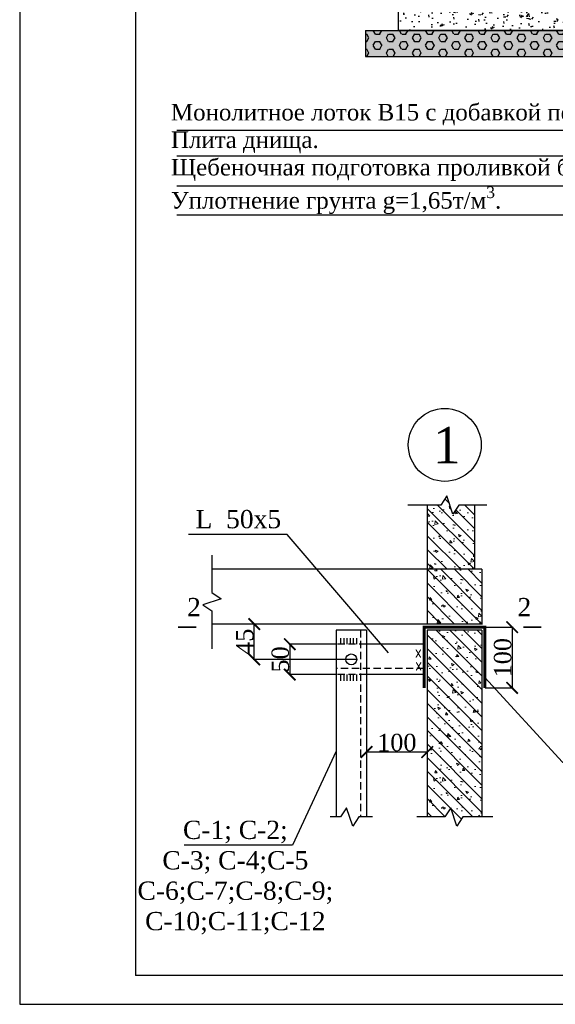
# Model space of a CAD drawing. Extents: x 0 to 362422, y 0 to 4201735.
# Tile 3 of 256: x 359908 to 360000, y 4196390 to 4196560. Entities that reach past the tile are written whole.
import ezdxf
from ezdxf.enums import TextEntityAlignment as Align

# ---------------------------------------------------------------- set-up
doc = ezdxf.new("R2010")
doc.units = 0
doc.header["$LTSCALE"] = 0.5
doc.header["$MEASUREMENT"] = 0
doc.header["$PDMODE"] = 32
doc.header["$PDSIZE"] = 0.3
doc.linetypes.add('DASHED', pattern=[0.75, 0.5, -0.25])
for name, color, linetype in [('!0_дом под кк', 1, 'KANALIS_K_1'), ('!Тимур', 7, 'Continuous'), ('BUILDING', 2, 'Continuous'), ('KOLOD', 250, 'Continuous')]:
    doc.layers.add(name, color=color, linetype=linetype)
doc.layers.add('Hatch', color=7, linetype='Continuous', lineweight=13)
doc.layers.add('Размеры', color=251, linetype='Continuous', lineweight=25)
doc.styles.add('ROMANS', font='romans.shx', dxfattribs={"width": 0.8})
doc.styles.add('Times New Roman', font='times.ttf')
doc.styles.add('TIMESNEWROMAN', font='times.ttf')
doc.linetypes.add('KANALIS_K_1', pattern='A,1,[">",Standard,S=1.8,R=0,X=-0.9,Y=-0.9],3,-1,["К",Standard,S=1.8,R=0,X=-0.9,Y=-0.9],-1,10', length=16)
doc.dimstyles.new('Javlonbek', dxfattribs={"dimtxt": 1.5, "dimasz": 1, "dimexe": 0.18, "dimexo": 0.0625, "dimgap": 0.9, "dimtad": 1, "dimdec": 0, "dimzin": 0, "dimdsep": 46, "dimtxsty": 'Standard', "dimblk": 'ARCHTICK', "dimcen": 0.09, "dimclrd": 5, "dimclre": 5, "dimclrt": 1, "dimadec": 0, "dimazin": 0, "dimtfac": 1, "dimtdec": 0, "dimtofl": 0, "dimtmove": 0, "dimatfit": 3, "dimldrblk": 'ARCHTICK', "dimfxl": 1, "dimtolj": 1, "dimtzin": 0, "dimarcsym": 0})

# ---------------------------------------------------------------- blocks, each defined once
blk = doc.blocks.new('врипва')
at = {"layer": '!Тимур'}
h = blk.add_hatch(dxfattribs=at)
h.set_pattern_fill('AR-CONC', color=0, scale=0.025, style=0)
h.set_pattern_definition([(50, (198654.4114, 4434925.0368), (4.55461672, -0.39847714), [0.47625, -5.23875]), (355, (198654.4114, 4434925.0368), (-0.88107065, 4.77641607), [0.381, -4.191]), (100.451, (198654.791, 4434925.0036), (3.67356254, 4.3779172), [0.40475, -4.45225]), (46.1842, (198654.4114, 4434926.307), (6.77697602, -1.0510582), [0.714375, -7.858125]), (96.6356, (198654.976, 4434926.219), (5.93510586, 6.1856389), [0.607125, -6.678375]), (351.184, (198654.4114, 4434926.307), (5.93511515, 6.18562795), [0.5715, -6.2865]), (21, (198655.0464, 4434925.9893), (3.790372, -2.55663796), [0.47625, -5.23875]), (326, (198655.0464, 4434925.9893), (1.5450507, 4.60469915), [0.381, -4.191]), (71.4514, (198655.3622, 4434925.776), (5.33541227, 2.04807144), [0.40475, -4.45225]), (37.5, (198654.4114, 4434925.0368), (0.07721508, 2.113875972), [0, -4.1402, 0, -4.2545, 0, -4.206875]), (7.5, (198654.4114, 4434925.0368), (1.670491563, 2.50451437), [0, -2.4257, 0, -4.04495, 0, -1.603375]), (327.5, (198652.9953, 4434925.0368), (3.38976488, -0.1432186), [0, -1.5875, 0, -4.953, 0, -6.57225]), (317.5, (198652.3603, 4434925.0368), (3.70322953, 0.63566228), [0, -2.06375, 0, -3.2893, 0, -4.66725])])
h.paths.add_polyline_path([(291103.619, 4420263.132), (291061.692, 4420263.132), (291061.693, 4420257.139), (291103.619, 4420257.139)])
h.paths.add_polyline_path([(291061.692, 4420263.132), (291031.244, 4420263.132), (291031.244, 4420257.139), (291061.693, 4420257.139)])
h = blk.add_hatch(dxfattribs=at)
h.set_pattern_fill('HEX', color=0, scale=0.25, style=0)
h.set_pattern_definition([(0, (198654.4114, 4434925.0368), (0, 1.374815), [0.79375, -1.5875]), (120, (198654.4114, 4434925.0368), (-1.190624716, -0.6874075), [0.79375, -1.5875]), (60, (198655.2051, 4434925.0368), (-1.190624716, 0.6874075), [0.79375, -1.5875])])
h.paths.add_polyline_path([(291061.693, 4420252.409), (291109.619, 4420252.409), (291109.619, 4420257.139), (291061.693, 4420257.139)])
h.paths.add_polyline_path([(291025.244, 4420252.409), (291061.693, 4420252.409), (291061.693, 4420257.139), (291025.244, 4420257.139)])
h = blk.add_hatch(dxfattribs=at)
h.set_pattern_fill('AR-SAND', color=0, scale=0.025, style=0)
h.set_pattern_definition([(37.5, (198654.4114, 4434925.0368), (-0.040000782, 1.223533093), [0, -0.9652, 0, -1.0795, 0, -1.031875]), (7.5, (198654.4114, 4434925.0368), (1.123808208, 1.792062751), [0, -0.5207, 0, -0.86995, 0, -0.333375]), (327.5, (198653.6303, 4434925.0368), (1.977480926, 0.003592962), [0, -0.3175, 0, -1.143, 0, -1.49225]), (317.5, (198653.6303, 4434925.0368), (1.90889113, 0.557323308), [0, -0.15875, 0, -0.7493, 0, -0.85725])])
h.paths.add_polyline_path([(291061.693, 4420252.409), (291061.693, 4420257.139), (291025.244, 4420257.139), (291025.244, 4420252.409)])
h.paths.add_polyline_path([(291109.619, 4420252.409), (291109.619, 4420257.139), (291061.693, 4420257.139), (291061.693, 4420252.409)])
at = {"layer": '!0_дом под кк', "color": 0, "linetype": 'ByBlock', "ltscale": 10}
for p, q in [((291088.05, 4420238.915), (290990.916, 4420238.915)), ((291088.05, 4420234.279), (290990.916, 4420234.279)), ((291088.05, 4420228.811), (290990.916, 4420228.811)), ((291088.05, 4420223.58), (290990.916, 4420223.58))]:
    blk.add_line(p, q, dxfattribs=at)
at = {"layer": 'KOLOD', "color": 0, "lineweight": 30}
for p, q in [((291025.244, 4420257.139, -769.225), (291025.244, 4420252.409, -769.225)), ((291025.244, 4420257.139, -769.225), (291109.619, 4420257.139, -769.225)), ((291025.244, 4420252.409, -769.225), (291109.619, 4420252.409, -769.225))]:
    blk.add_line(p, q, dxfattribs=at)
at = {"layer": 'KOLOD', "color": 0, "lineweight": 30, "elevation": -769.225}
blk.add_lwpolyline([(291031.244, 4420263.132), (291103.619, 4420263.132), (291103.619, 4420257.139), (291031.244, 4420257.139)], close=True, dxfattribs=at)
at = {"layer": 'BUILDING', "color": 6, "insert": (291038.961, 4420223.751), "char_height": 3, "width": 98.23945, "attachment_point": 8, "style": 'Times New Roman'}
blk.add_mtext('\\A1;\\pxql;{\\C0;Монолитное лоток B15 с добавкой пенетрона.\\PПлита днища.\\PЩебеночная подготовка проливкой битумом t=100.\\PУплотнение грунта g=1,65т/м\\H0.7x;\\S3^ ;\\H1.42857x;.}', dxfattribs=at)
blk = doc.blocks.new('_ArchTick')
at = {"color": 0, "linetype": 'ByBlock', "const_width": 0.15}
blk.add_lwpolyline([(-0.5, -0.5), (0.5, 0.5)], dxfattribs=at)
blk = doc.blocks.new('*D656')
at = {"layer": 'Defpoints', "color": 0, "lineweight": 50, "transparency": 16777216}
for p in [(359988.17, 4196455.27), (359988.17, 4196444.77), (359992.88, 4196444.77)]:
    blk.add_point(p, dxfattribs=at)
at = {"layer": 'Размеры', "color": 5, "lineweight": -2, "transparency": 16777216}
for p, q in [((359988.24, 4196455.27), (359993.06, 4196455.27)), ((359992.88, 4196455.27), (359992.88, 4196444.77)), ((359988.24, 4196444.77), (359993.06, 4196444.77))]:
    blk.add_line(p, q, dxfattribs=at)
at = {"layer": 'Размеры', "color": 5, "lineweight": -2, "transparency": 16777216, "xscale": 2, "yscale": 2, "zscale": 2}
for p, rotation in [((359992.88, 4196455.27), 90), ((359992.88, 4196444.77), 270)]:
    blk.add_blockref('_ArchTick', p, dxfattribs=dict(at, rotation=rotation))
at = {"layer": 'Размеры', "color": 1, "transparency": 16777216, "insert": (359991.26, 4196449.99), "char_height": 3, "attachment_point": 5, "rotation": 90, "style": 'TIMESNEWROMAN'}
blk.add_mtext('\\A1;100', dxfattribs=at)
blk = doc.blocks.new('*D644')
at = {"layer": 'Defpoints', "color": 0, "lineweight": 50, "transparency": 16777216}
for p in [(359962.45, 4196452.32), (359954.44, 4196447.07), (359962.45, 4196447.07)]:
    blk.add_point(p, dxfattribs=at)
at = {"layer": 'Размеры', "color": 5, "lineweight": -2, "transparency": 16777216}
for p, q in [((359962.39, 4196452.32), (359954.26, 4196452.32)), ((359954.44, 4196452.32), (359954.44, 4196447.07)), ((359962.39, 4196447.07), (359954.26, 4196447.07))]:
    blk.add_line(p, q, dxfattribs=at)
at = {"layer": 'Размеры', "color": 5, "lineweight": -2, "transparency": 16777216, "xscale": 2, "yscale": 2, "zscale": 2}
for p, rotation in [((359954.44, 4196452.32), 90), ((359954.44, 4196447.07), 270)]:
    blk.add_blockref('_ArchTick', p, dxfattribs=dict(at, rotation=rotation))
at = {"layer": 'Размеры', "color": 1, "transparency": 16777216, "insert": (359952.82, 4196449.69), "char_height": 3, "attachment_point": 5, "rotation": 90, "style": 'TIMESNEWROMAN'}
blk.add_mtext('\\A1;50', dxfattribs=at)
blk = doc.blocks.new('*D657')
at = {"layer": 'Defpoints', "color": 0, "lineweight": 50, "transparency": 16777216}
for p in [(359948.3, 4196455.8), (359950.81, 4196455.8), (359966.02, 4196449.69)]:
    blk.add_point(p, dxfattribs=at)
at = {"layer": 'Размеры', "color": 5, "lineweight": -2, "transparency": 16777216}
for p, q in [((359950.75, 4196455.8), (359948.12, 4196455.8)), ((359948.3, 4196449.69), (359948.3, 4196455.8)), ((359965.96, 4196449.69), (359948.12, 4196449.69))]:
    blk.add_line(p, q, dxfattribs=at)
at = {"layer": 'Размеры', "color": 5, "lineweight": -2, "transparency": 16777216, "xscale": 2, "yscale": 2, "zscale": 2}
for p, rotation in [((359948.3, 4196455.8), 90), ((359948.3, 4196449.69), 270)]:
    blk.add_blockref('_ArchTick', p, dxfattribs=dict(at, rotation=rotation))
at = {"layer": 'Размеры', "color": 1, "transparency": 16777216, "insert": (359946.67, 4196452.74), "char_height": 3, "attachment_point": 5, "rotation": 90, "style": 'TIMESNEWROMAN'}
blk.add_mtext('\\A1;45', dxfattribs=at)
blk = doc.blocks.new('*D658')
at = {"layer": 'Defpoints', "color": 0, "lineweight": 50, "transparency": 16777216}
for p in [(359967.7, 4196437.03), (359978.2, 4196437.03), (359967.7, 4196433.7)]:
    blk.add_point(p, dxfattribs=at)
at = {"layer": 'Размеры', "color": 5, "lineweight": -2, "transparency": 16777216}
for p, q in [((359967.7, 4196436.97), (359967.7, 4196433.52)), ((359978.2, 4196436.97), (359978.2, 4196433.52)), ((359978.2, 4196433.7), (359967.7, 4196433.7))]:
    blk.add_line(p, q, dxfattribs=at)
at = {"layer": 'Размеры', "color": 5, "lineweight": -2, "transparency": 16777216, "xscale": 2, "yscale": 2, "zscale": 2, "rotation": 180}
blk.add_blockref('_ArchTick', (359967.7, 4196433.7), dxfattribs=at)
at = {"layer": 'Размеры', "color": 5, "lineweight": -2, "transparency": 16777216, "xscale": 2, "yscale": 2, "zscale": 2}
blk.add_blockref('_ArchTick', (359978.2, 4196433.7), dxfattribs=at)
at = {"layer": 'Размеры', "color": 1, "transparency": 16777216, "insert": (359972.95, 4196435.32), "char_height": 3, "attachment_point": 5, "style": 'TIMESNEWROMAN'}
blk.add_mtext('\\A1;100', dxfattribs=at)

msp = doc.modelspace()

# ---------------------------------------------------------------- hatches: boundary and pattern name
at = {"layer": 'Hatch'}
h = msp.add_hatch(dxfattribs=at)
h.set_pattern_fill('ANSI31', color=252, scale=0.525, style=0)
h.set_pattern_definition([(135, (359986.3475, 4196465.2465), (1.17866, 1.17866), [])])
h.paths.add_polyline_path([(359978.198, 4196476.338), (359980.531, 4196476.338), (359981.581, 4196477.913), (359982.631, 4196474.763), (359983.681, 4196476.338), (359986.347, 4196476.338), (359986.347, 4196465.247), (359978.198, 4196465.247)])
h = msp.add_hatch(dxfattribs=at)
h.set_pattern_fill('AR-CONC', color=252, scale=0.02625, style=0)
h.set_pattern_definition([(130, (359986.3475, 4196465.2465), (-4.7823, -0.4184), [0.5001, -5.5007]), (185, (359986.3475, 4196465.2465), (0.9251, 5.0152), [0.4, -4.4005]), (79.55, (359985.949, 4196465.2116), (-3.8572, 4.5968), [0.425, -4.6749]), (133.816, (359986.3475, 4196466.58), (-7.1158, -1.1036), [0.75, -8.251]), (83.364, (359985.7545, 4196466.488), (-6.232, 6.495), [0.6375, -7.0123]), (188.816, (359986.3475, 4196466.58), (-6.232, 6.495), [0.6, -6.6008]), (159, (359985.6807, 4196466.2466), (-3.9799, -2.6845), [0.5001, -5.5007]), (214, (359985.6807, 4196466.2466), (-1.6223, 4.835), [0.4, -4.4005]), (108.55, (359985.349, 4196466.023), (-5.6022, 2.1505), [0.425, -4.6749]), (142.5, (359986.3475, 4196465.2465), (-0.08108, 2.21957), [0, -4.3472, 0, -4.46723, 0, -4.41722]), (172.5, (359986.3475, 4196465.2465), (-1.754, 2.62974), [0, -2.54698, 0, -4.2472, 0, -1.68354]), (212.5, (359987.8343, 4196465.2465), (-3.55925, -0.15038), [0, -1.66687, 0, -5.20065, 0, -6.90086]), (222.5, (359988.501, 4196465.2465), (-3.8884, 0.66745), [0, -2.16694, 0, -3.45376, 0, -4.9006])])
h.paths.add_polyline_path([(359978.198, 4196476.338), (359980.531, 4196476.338), (359981.581, 4196477.913), (359982.631, 4196474.763), (359983.681, 4196476.338), (359986.347, 4196476.338), (359986.347, 4196465.247), (359978.198, 4196465.247)])
h = msp.add_hatch(dxfattribs=at)
h.set_pattern_fill('AR-CONC', color=252, scale=0.02625, style=0)
h.set_pattern_definition([(130, (359987.6476, 4196455.7965), (-4.7823, -0.4184), [0.5001, -5.5007]), (185, (359987.6476, 4196455.7965), (0.9251, 5.0152), [0.4, -4.4005]), (79.55, (359987.249, 4196455.7616), (-3.8572, 4.5968), [0.425, -4.6749]), (133.816, (359987.6476, 4196457.13), (-7.1158, -1.1036), [0.75, -8.251]), (83.364, (359987.0546, 4196457.038), (-6.232, 6.495), [0.6375, -7.0123]), (188.816, (359987.6476, 4196457.13), (-6.232, 6.495), [0.6, -6.6008]), (159, (359986.981, 4196456.7966), (-3.9799, -2.6845), [0.5, -5.5007]), (214, (359986.981, 4196456.7966), (-1.6223, 4.835), [0.4, -4.4005]), (108.55, (359986.649, 4196456.573), (-5.6022, 2.1505), [0.425, -4.6749]), (142.5, (359987.6476, 4196455.7965), (-0.08108, 2.21957), [0, -4.3472, 0, -4.46723, 0, -4.41722]), (172.5, (359987.6476, 4196455.7965), (-1.754, 2.62974), [0, -2.547, 0, -4.2472, 0, -1.68354]), (212.5, (359989.1345, 4196455.7965), (-3.55925, -0.15038), [0, -1.66687, 0, -5.20065, 0, -6.90086]), (222.5, (359989.8012, 4196455.7965), (-3.8884, 0.66745), [0, -2.16694, 0, -3.45376, 0, -4.9006])])
h.paths.add_polyline_path([(359978.198, 4196465.247), (359987.648, 4196465.247), (359987.648, 4196455.797), (359978.198, 4196455.797)])
h = msp.add_hatch(dxfattribs=at)
h.set_pattern_fill('ANSI31', color=252, scale=0.525, style=0)
h.set_pattern_definition([(135, (359987.6476, 4196455.7965), (1.17866, 1.17866), [])])
h.paths.add_polyline_path([(359978.198, 4196465.247), (359987.648, 4196465.247), (359987.648, 4196455.797), (359978.198, 4196455.797)])
h = msp.add_hatch(dxfattribs=at)
h.set_pattern_fill('AR-CONC', color=252, scale=0.02625, style=0)
h.set_pattern_definition([(130, (359987.6476, 4196420.9227), (-4.78235, -0.4184), [0.50006, -5.5007]), (185, (359987.6476, 4196420.9227), (0.9251, 5.01524), [0.40005, -4.40055]), (79.549, (359987.249, 4196420.888), (-3.85724, 4.5968), [0.425, -4.67486]), (133.816, (359987.6476, 4196422.256), (-7.1158, -1.1036), [0.7501, -8.251]), (83.364, (359987.0546, 4196422.164), (-6.2319, 6.4949), [0.6375, -7.0123]), (188.816, (359987.6476, 4196422.256), (-6.2319, 6.4949), [0.6001, -6.6008]), (159, (359986.981, 4196421.9228), (-3.9799, -2.68447), [0.50006, -5.5007]), (214, (359986.981, 4196421.923), (-1.6223, 4.8349), [0.40005, -4.40055]), (108.549, (359986.649, 4196421.699), (-5.6022, 2.1505), [0.425, -4.67486]), (142.5, (359987.6476, 4196420.9227), (-0.08108, 2.21957), [0, -4.34721, 0, -4.46723, 0, -4.41722]), (172.5, (359987.6476, 4196420.9227), (-1.75402, 2.62974), [0, -2.54698, 0, -4.2472, 0, -1.68354]), (212.5, (359989.1345, 4196420.9227), (-3.55925, -0.15038), [0, -1.66687, 0, -5.20065, 0, -6.90086]), (222.5, (359989.8012, 4196420.9227), (-3.8884, 0.66745), [0, -2.16694, 0, -3.45376, 0, -4.90061])])
h.paths.add_polyline_path([(359978.198, 4196454.747), (359987.648, 4196454.747), (359987.648, 4196422.498), (359984.367, 4196422.498), (359983.317, 4196420.923), (359982.267, 4196424.073), (359981.217, 4196422.498), (359978.198, 4196422.498)])
h = msp.add_hatch(dxfattribs=at)
h.set_pattern_fill('ANSI31', color=252, scale=0.525, style=0)
h.set_pattern_definition([(135, (359987.6476, 4196420.9227), (1.17866, 1.17866), [])])
h.paths.add_polyline_path([(359978.198, 4196454.747), (359987.648, 4196454.747), (359987.648, 4196422.498), (359984.367, 4196422.498), (359983.317, 4196420.923), (359982.267, 4196424.073), (359981.217, 4196422.498), (359978.198, 4196422.498)])

# ---------------------------------------------------------------- linework, layer by layer
at = {"color": 0, "linetype": 'Continuous'}
for p, q in [((359907.756, 4196687.136), (359907.756, 4196390.136)), ((359907.756, 4196390.136), (360361.225, 4196390.136))]:
    msp.add_line(p, q, dxfattribs=at)
for p, q in [((359927.779, 4196682.252), (359927.779, 4196395.136)), ((359978.198, 4196476.338), (359978.198, 4196465.247)), ((359986.347, 4196476.338), (359986.347, 4196465.247)), ((359987.648, 4196465.247), (359941, 4196465.247)), ((359978.198, 4196465.247), (359978.198, 4196455.797)), ((359987.648, 4196465.247), (359987.648, 4196455.797)), ((359987.648, 4196455.797), (359941, 4196455.797)), ((359962.448, 4196454.747), (359962.448, 4196422.498)), ((359967.698, 4196454.747), (359962.448, 4196454.747)), ((359963.291, 4196452.317), (359963.291, 4196453.367)), ((359963.839, 4196452.317), (359963.839, 4196453.367)), ((359964.386, 4196452.317), (359964.386, 4196453.367)), ((359964.934, 4196452.317), (359964.934, 4196453.367)), ((359965.482, 4196452.317), (359965.482, 4196453.367)), ((359966.03, 4196452.317), (359966.03, 4196453.367)), ((359967.698, 4196454.747), (359967.698, 4196422.498)), ((359978.198, 4196454.747), (359978.198, 4196422.498)), ((359987.648, 4196454.747), (359978.198, 4196454.747)), ((359987.648, 4196454.747), (359987.648, 4196422.498)), ((359977.673, 4196452.317), (359967.698, 4196452.317)), ((359963.291, 4196446.017), (359963.291, 4196447.067)), ((359963.839, 4196446.017), (359963.839, 4196447.067)), ((359964.386, 4196446.017), (359964.386, 4196447.067)), ((359964.934, 4196446.017), (359964.934, 4196447.067)), ((359965.482, 4196446.017), (359965.482, 4196447.067)), ((359966.03, 4196446.017), (359966.03, 4196447.067)), ((359977.673, 4196447.067), (359967.698, 4196447.067)), ((360356.225, 4196395.136), (359927.779, 4196395.136))]:
    msp.add_line(p, q)
at = {"linetype": 'DASHED', "ltscale": 5}
for p, q in [((359966.648, 4196454.747), (359966.648, 4196422.498)), ((359967.698, 4196452.317), (359962.448, 4196452.317)), ((359977.673, 4196448.117), (359962.448, 4196448.117)), ((359967.698, 4196447.067), (359962.448, 4196447.067))]:
    msp.add_line(p, q, dxfattribs=at)
for points in [[(359988.498, 4196476.338), (359983.681, 4196476.338), (359982.631, 4196474.763), (359981.581, 4196477.913), (359980.531, 4196476.338), (359974.841, 4196476.338)], [(359971.484, 4196450.849), (359953.994, 4196471.267), (359936.924, 4196471.267)], [(359941, 4196467.68), (359941, 4196461.224), (359942.575, 4196460.174), (359939.425, 4196459.124), (359941, 4196458.074), (359941, 4196451.53)], [(359988.173, 4196446.596), (360001.576, 4196431.926), (360015.891, 4196431.926)], [(359962.448, 4196433.84), (359954.906, 4196417.633), (359936.198, 4196417.633)], [(359968.721, 4196422.498), (359966.374, 4196422.498), (359965.324, 4196420.923), (359964.274, 4196424.073), (359963.224, 4196422.498), (359961.454, 4196422.498)], [(359989.516, 4196422.498), (359984.367, 4196422.498), (359983.317, 4196420.923), (359982.267, 4196424.073), (359981.217, 4196422.498), (359976.396, 4196422.498)]]:
    msp.add_lwpolyline(points)
at = {"color": 7}
for points in [[(359938.297, 4196455.272, 0.315, 0.315, 0), (359935.147, 4196455.272, 0.315, 0.315, 0), (359936.197, 4196455.272, 0, 0.42, 0), (359936.197, 4196457.372, 0, 0, 0), (359936.197, 4196460.522, 0, 0, 0)], [(359994.797, 4196455.272, 0.315, 0.315, 0), (359997.947, 4196455.272, 0.315, 0.315, 0), (359996.897, 4196455.272, 0, 0.42, 0), (359996.897, 4196457.372, 0, 0, 0), (359996.897, 4196460.522, 0, 0, 0)]]:
    msp.add_lwpolyline(points, format="xyseb", dxfattribs=at)
at = {"const_width": 0.525}
msp.add_lwpolyline([(359988.173, 4196444.772), (359988.173, 4196455.272), (359977.673, 4196455.272), (359977.673, 4196444.772)], dxfattribs=at)
at = {"color": 7}
msp.add_circle((359981.231, 4196486.732), 6.3, dxfattribs=at)
msp.add_circle((359965.073, 4196449.692), 0.945)

# ---------------------------------------------------------------- block references
at = {"layer": '!0_дом под кк', "color": 0, "linetype": 'ByBlock', "xscale": 0.95, "yscale": 0.95, "zscale": 0.95}
msp.add_blockref('врипва', (83493.567, -2685.97, 730.764), dxfattribs=at)

# ---------------------------------------------------------------- texts
at = {"style": 'ROMANS', "width": 0.8}
for p in [(359976.663, 4196451.015), (359976.716, 4196448.809)]:
    msp.add_text('x', height=2.1, dxfattribs=at).set_placement(p, align=Align.MIDDLE)
at = {"layer": 'BUILDING', "width": 148.44392, "attachment_point": 8, "style": 'Times New Roman'}
for s, insert, char_height in [('\\pxqc;{\\fTimes New Roman|b0|i0|c204|p18;1}', (359981.573, 4196483.555), 6.3), ('\\pxqc;L  50x5', (359945.552, 4196472.296), 3.15), ('\\pxqc;2', (359937.875, 4196457.152), 3.15), ('\\pxqc;2', (359994.999, 4196457.152), 3.15), ('\\pxqc;С-1; C-2;\\PС-3; C-4;С-5\\PС-6;С-7;С-8;С-9;\\PС-10;С-11;С-12', (359945.034, 4196402.192), 3.15)]:
    msp.add_mtext(s, dxfattribs=dict(at, insert=insert, char_height=char_height))

# ---------------------------------------------------------------- dimensions: what is measured, and where the dimension line sits
at = {"layer": 'Размеры'}
for base, p1, p2, angle, text, picture, middle in [((359948.295, 4196455.797), (359966.018, 4196449.692), (359950.81, 4196455.797), 90, '45', '*D657', (359946.669, 4196452.744)), ((359954.444, 4196447.067), (359962.448, 4196452.317), (359962.448, 4196447.067), 90, '50', '*D644', (359952.818, 4196449.692)), ((359967.698, 4196433.696), (359978.198, 4196437.029), (359967.698, 4196437.029), 180, '100', '*D658', (359972.948, 4196435.322))]:
    dim = msp.add_linear_dim(base=base, p1=p1, p2=p2, angle=angle, text=text, dimstyle='Javlonbek', override={"dimtxt": 3, "dimasz": 2, "dimgap": 0.1, "dimtxsty": 'TIMESNEWROMAN'}, dxfattribs=at)
    dim.commit()
    dim.dimension.update_dxf_attribs({"geometry": picture, "text_midpoint": middle})
dim = msp.add_linear_dim(base=(359992.882, 4196444.772), p1=(359988.173, 4196455.272), p2=(359988.173, 4196444.772), angle=90, text='100', dimstyle='Javlonbek', override={"dimtxt": 3, "dimasz": 2, "dimgap": 0.1, "dimtxsty": 'TIMESNEWROMAN'}, dxfattribs=at)
dim.commit()
dim.dimension.update_dxf_attribs({"geometry": '*D656', "text_midpoint": (359992.882, 4196449.994), "dimtype": 160})

doc.saveas('drawing.dxf')
